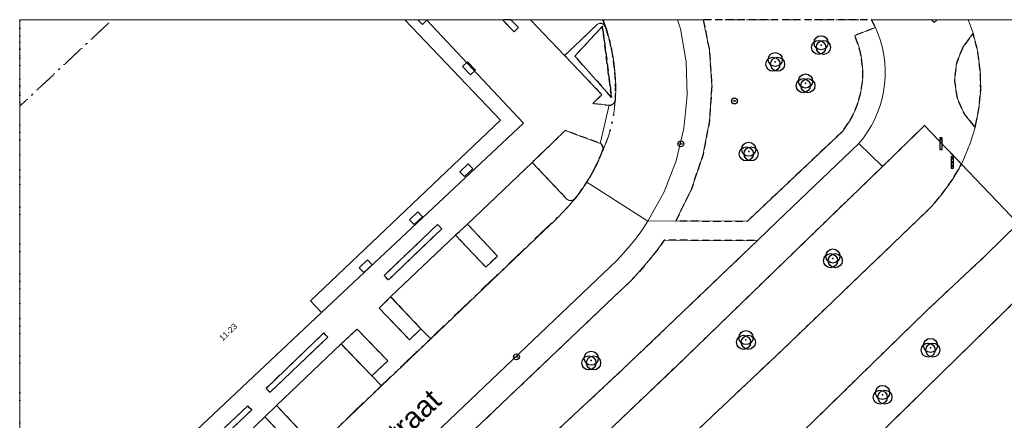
# Model space of a CAD drawing. Header units: millimetres. Extents: x 163952136 to 164152412, y 418752963 to 418954367.
# Tile 9 of 13: x 163952136 to 164036223, y 418920186 to 418954367. Entities that reach past the tile are written whole.
import ezdxf
from ezdxf.enums import TextEntityAlignment as Align

# ---------------------------------------------------------------- set-up
doc = ezdxf.new("R2010")
doc.units = ezdxf.units.MM
doc.header["$LTSCALE"] = 100
for name, pattern in [('DASHDOT', [25.4, 12.7, -6.35, 0, -6.35]), ('DIVIDE', [31.75, 12.7, -6.35, 0, -6.35, 0, -6.35]), ('HIDDEN', [9.525, 6.35, -3.175])]:
    doc.linetypes.add(name, pattern=pattern)
for name, color, linetype, lineweight in [('S--L9000_Perceel', 210, 'DIVIDE', 15), ('S--L9020_Pand', 2, 'Continuous', 0), ('S--L9041_Weg', 8, 'Continuous', 0), ('S--T$1--_ADERS_Straatnaam', 8, 'Continuous', 0), ('S--T$1--_ADRES_Huisnummer', 240, 'Continuous', 0), ('X--L$7--_Raster', 9, 'DASHDOT', 0)]:
    doc.layers.add(name, color=color, linetype=linetype, lineweight=lineweight)
for name, color, linetype in [('S--L9042_Begroeid', 8, 'HIDDEN'), ('S--L9042_BEPLANTING', 92, 'Continuous'), ('S--L9052_Put', 8, 'Continuous'), ('S--L9064_Paal', 14, 'Continuous')]:
    doc.layers.add(name, color=color, linetype=linetype)
doc.styles.get("Standard").update_dxf_attribs({"font": 'arial.ttf'})

# ---------------------------------------------------------------- blocks, each defined once
blk = doc.blocks.new('drukknoppaal')
blk.add_lwpolyline([(-100, -500), (100, -500), (100, 500), (-100, 500)], close=True)
blk.add_circle((0, 364), 63.6)
blk = doc.blocks.new('verkeersregelinstallatiepaal')
blk.add_lwpolyline([(-100, -500), (100, -500), (100, 500), (-100, 500)], close=True)
for centre in [(0, 314), (0, 0), (0, -314)]:
    blk.add_circle(centre, 75)
blk = doc.blocks.new('PUT')
at = {"flags": 128}
blk.add_lwpolyline([(-150, 0), (150, 0)], dxfattribs=at)
blk.add_circle((0, 0), 250)
blk.add_point((0, 0))
blk = doc.blocks.new('VEGETATIEOBJECT')
for centre in [(-200, -200), (0, 200), (200, -200)]:
    blk.add_circle(centre, 600)
blk.add_point((0, 0))

msp = doc.modelspace()

# ---------------------------------------------------------------- linework, layer by layer
at = {"layer": 'S--L9000_Perceel', "flags": 128}
for points in [[(163952136, 418954367), (163952136, 418946977), (163960027, 418954367), (163952136, 418954367)], [(163970579, 418911872), (163978276, 418918647), (163978845, 418919148), (163998395, 418937820), (163999086, 418938546), (163999727, 418939317), (164000315, 418940129), (164000848, 418940978), (164001323, 418941861), (164001738, 418942774), (164002090, 418943553), (164002387, 418944355), (164002628, 418945176), (164002812, 418946011), (164002937, 418946857), (164003002, 418947710), (164003009, 418948565), (164002981, 418949565), (164002892, 418950562), (164002743, 418951552), (164002534, 418952531), (164002266, 418953495), (164001966, 418954367), (163960027, 418954367), (163952136, 418946977), (163952136, 418954367), (163952136, 418954367), (163952136, 418899752), (163953936, 418901051), (163956544, 418902855), (163959188, 418904608), (163961866, 418906307), (163964577, 418907953), (163967321, 418909544), (163970579, 418911872)], [(164001966, 418954367), (164002266, 418953495), (164002534, 418952531), (164002743, 418951552), (164002892, 418950562), (164002981, 418949565), (164003009, 418948565), (164003002, 418947710), (164002937, 418946857), (164002812, 418946011), (164002628, 418945176), (164002387, 418944355), (164002090, 418943553), (164001738, 418942774), (164001323, 418941861), (164000848, 418940978), (164000315, 418940129), (163999727, 418939317), (163999086, 418938546), (163998395, 418937820), (163978845, 418919148), (163978276, 418918647), (163952136, 418893797), (163952136, 418954367), (164001966, 418954367)]]:
    msp.add_lwpolyline(points, dxfattribs=at)
at = {"layer": 'S--L9020_Pand', "flags": 128}
msp.add_lwpolyline([(163952136, 418954367), (163952136, 418905022), (163960709, 418913153), (163961413, 418913821), (163959245, 418916107), (163962148, 418918859), (163964299, 418916586), (163977923, 418929371), (163995155, 418945542), (163986873, 418954367), (163952136, 418954367)], dxfattribs=at)
at = {"layer": 'S--L9041_Weg', "flags": 128}
for points in [[(163967574, 418915191), (163973077, 418920476), (163974078, 418921442), (163979588, 418926697), (163980944, 418927975), (163983563, 418925251), (163982215, 418923980), (163983039, 418923116), (163987242, 418927126), (163986407, 418928002), (163985430, 418927056), (163982826, 418929750), (163983816, 418930721), (163989364, 418935971), (163990372, 418936932), (163995897, 418942194), (163998730, 418944915), (164001697, 418943815), (164002479, 418947074), (164001091, 418947222), (164001861, 418947970), (164000000, 418949921), (163998676, 418951309), (163995754, 418954367), (163985015, 418954367), (163993190, 418945801), (163976979, 418930377), (163977923, 418929371), (163964299, 418916586)], [(163986939, 418954367), (163986948, 418954358), (163986531, 418953955), (163986137, 418954367), (163986939, 418954367)], [(163994076, 418954367), (163994729, 418953690), (163994588, 418953548), (163994361, 418953321), (163993366, 418954367), (163994076, 418954367)], [(163995754, 418954367), (163998676, 418951309), (164000000, 418952573), (164001494, 418954000), (164001648, 418954049), (164001809, 418954046), (164001961, 418953991), (164002086, 418953889), (164002172, 418953752), (164001906, 418954367), (163995754, 418954367)], [(164001906, 418954367), (164002172, 418953752), (164002176, 418953742), (164002533, 418952531), (164002797, 418951295), (164002965, 418950044), (164003038, 418948783), (164003014, 418947520), (164002973, 418947373), (164002890, 418947244), (164002772, 418947146), (164002631, 418947088), (164002479, 418947074), (164001697, 418943815), (164001822, 418943733), (164001913, 418943615), (164001960, 418943474), (164001960, 418943325), (164001910, 418943184), (164001691, 418942626), (164001447, 418942077), (164001181, 418941539), (164000891, 418941014), (164000580, 418940501), (164005788, 418937170), (164007163, 418939666), (164008191, 418942325), (164008854, 418945097), (164009140, 418947933), (164009044, 418950782), (164008566, 418953593), (164008324, 418954367), (164001906, 418954367)], [(164008324, 418954367), (164008566, 418953593), (164009044, 418950782), (164009140, 418947933), (164008854, 418945097), (164008191, 418942325), (164007163, 418939666), (164005788, 418937170), (164008172, 418937193), (164009500, 418939907), (164010464, 418942770), (164011047, 418945735), (164011239, 418948750), (164011036, 418951764), (164010515, 418954367), (164008324, 418954367)], [(164023807, 418943812), (164025807, 418941829), (164029415, 418945337), (164032560, 418942040), (164032834, 418942651), (164033088, 418943270), (164033322, 418943897), (164033536, 418944532), (164033728, 418945173), (164032791, 418946328), (164032188, 418947687), (164031962, 418949157), (164032128, 418950635), (164032674, 418952018), (164033563, 418953210), (164033339, 418953831), (164033125, 418954367), (164030476, 418954367), (164030238, 418954125), (164029993, 418954367), (164024885, 418954367), (164025220, 418953716), (164025458, 418953142), (164025657, 418952554), (164025817, 418951953), (164025936, 418951343), (164026014, 418950727), (164026050, 418950107), (164026045, 418949485), (164025999, 418948866), (164025911, 418948251), (164025782, 418947643), (164025613, 418947045), (164025405, 418946460), (164025158, 418945890), (164024873, 418945338), (164024552, 418944806), (164024196, 418944296), (164023807, 418943812)], [(164029993, 418954367), (164030238, 418954125), (164030476, 418954367), (164029993, 418954367)], [(164033125, 418954367), (164033339, 418953831), (164033563, 418953210), (164033958, 418951630), (164034173, 418950017), (164034207, 418948389), (164034058, 418946767), (164033728, 418945173), (164033536, 418944532), (164033322, 418943897), (164033088, 418943270), (164032834, 418942651), (164032560, 418942040), (164037398, 418936975)], [(164048412, 418954367), (164033125, 418954367)], [(164002829, 418930664), (164004316, 418932079), (164004934, 418932734), (164005530, 418933410), (164006104, 418934106), (164006653, 418934820), (164007179, 418935552), (164015131, 418935514), (164016863, 418937185), (164023807, 418943812), (164024196, 418944296), (164024552, 418944806), (164024873, 418945338), (164025158, 418945890), (164025405, 418946460), (164025613, 418947045), (164025782, 418947643), (164025911, 418948251), (164025999, 418948866), (164026045, 418949485), (164026050, 418950107), (164026014, 418950727), (164025936, 418951343), (164025817, 418951953), (164025657, 418952554), (164025458, 418953142), (164025220, 418953716), (164023450, 418953021), (164023641, 418952550), (164023801, 418952068), (164023931, 418951577), (164024029, 418951079), (164024095, 418950575), (164024128, 418950068), (164024129, 418949560), (164024098, 418949053), (164024035, 418948550), (164023939, 418948051), (164023812, 418947559), (164023653, 418947076), (164023465, 418946605), (164023246, 418946146), (164022999, 418945703), (164022724, 418945276), (164022422, 418944867), (164014280, 418937187), (164008172, 418937193), (164005788, 418937170), (164005310, 418936457), (164004804, 418935765), (164004270, 418935093), (164003709, 418934444), (164003123, 418933817), (164001962, 418932713), (163983461, 418915114)], [(163990369, 418950768), (163991049, 418950061), (163990630, 418949660), (163989950, 418950367), (163990369, 418950768)], [(163992570, 418909756), (163990606, 418900934), (163993816, 418903914), (163995945, 418912977), (164000000, 418916983), (164008046, 418924641), (164025807, 418941829), (164023807, 418943812), (164016863, 418937185), (164015131, 418935514), (164003652, 418924535), (163995241, 418916727), (163952136, 418874972), (163952136, 418871067), (163963802, 418882093), (163992570, 418909756)], [(163999556, 418939096), (163999435, 418939006), (163999294, 418938955), (163999143, 418938946), (163998997, 418938980), (163998866, 418939055), (163995897, 418942194), (163990372, 418936932), (163992931, 418934204), (163991951, 418933242), (163989364, 418935971), (163983816, 418930721), (163986407, 418928002), (163987242, 418927126), (163996935, 418936372), (163997748, 418937147), (163998123, 418937525), (163998491, 418937908), (163998853, 418938298), (163999208, 418938694), (163999556, 418939096)], [(163990827, 418941650), (163990117, 418940975), (163989720, 418941395), (163990429, 418942072), (163990827, 418941650)], [(164000000, 418900690), (164029608, 418929554), (164034658, 418934286), (164037398, 418936975), (164032560, 418942040), (164032480, 418941890), (164032398, 418941741), (164032314, 418941593), (164032229, 418941446), (164032142, 418941300), (164031940, 418940971), (164031731, 418940646), (164031515, 418940326), (164031292, 418940010), (164031062, 418939700), (164030800, 418939363), (164030529, 418939033), (164030251, 418938709), (164029965, 418938392), (164029671, 418938082), (164017213, 418926149), (164008684, 418918088)], [(163983461, 418915114), (164001962, 418932713), (164003123, 418933817), (164003709, 418934444), (164004270, 418935093), (164004804, 418935765), (164005310, 418936457), (164005788, 418937170), (164000580, 418940501), (164000469, 418940330), (164000355, 418940160), (164000239, 418939992), (164000121, 418939826), (164000000, 418939661), (163999914, 418939546), (163999826, 418939432), (163999737, 418939319), (163999647, 418939207), (163999556, 418939096), (163999208, 418938694), (163998853, 418938298), (163998491, 418937908), (163998123, 418937525), (163997748, 418937147), (163996935, 418936372), (163987242, 418927126), (163983039, 418923116), (163978871, 418919141)], [(163986527, 418937557), (163985816, 418936880), (163985416, 418937300), (163986127, 418937977), (163986527, 418937557)], [(163988181, 418936525), (163983620, 418932160), (163983443, 418932353), (163983435, 418932361), (163983266, 418932544), (163987822, 418936900), (163988181, 418936525)], [(163972042, 418854674), (164000596, 418882134), (164001998, 418883375), (164014757, 418895997), (164032448, 418912950), (164045677, 418925684), (164045940, 418925928), (164046209, 418926166), (164046482, 418926398), (164046760, 418926625), (164047043, 418926846), (164040544, 418933682), (164009993, 418903777), (163996708, 418890689), (163991441, 418884323), (163985433, 418876103), (163979900, 418870875), (163976031, 418867146), (163970374, 418861804), (163956262, 418848273)], [(163982224, 418933458), (163981514, 418932788), (163981115, 418933209), (163981825, 418933879), (163982224, 418933458)], [(163952136, 418882446), (164002829, 418930664)], [(163978280, 418927445), (163978442, 418927268), (163973524, 418922582), (163973339, 418922756), (163973174, 418922912), (163978106, 418927635), (163978280, 418927445)], [(163983039, 418923116), (163982215, 418923980), (163979588, 418926697), (163974078, 418921442), (163976683, 418918670), (163975750, 418917652), (163973077, 418920476), (163967574, 418915191), (163970570, 418912152), (163969576, 418911167), (163969598, 418911137), (163969822, 418911299), (163970045, 418911461), (163970267, 418911625), (163970489, 418911789), (163970710, 418911954), (163978871, 418919141), (163983039, 418923116)], [(163971804, 418921228), (163971949, 418921074), (163966944, 418916327), (163966614, 418916684), (163971621, 418921422), (163971804, 418921228)]]:
    msp.add_lwpolyline(points, dxfattribs=at)
at = {"layer": 'S--L9042_Begroeid', "flags": 128}
for points in [[(163993366, 418954367), (163994361, 418953321), (163994588, 418953548), (163994729, 418953690), (163994076, 418954367), (163993366, 418954367)], [(164010515, 418954367), (164011036, 418951764), (164011239, 418948750), (164011047, 418945735), (164010464, 418942770), (164009500, 418939907), (164008172, 418937193), (164014280, 418937187), (164022422, 418944867), (164022724, 418945276), (164022999, 418945703), (164023246, 418946146), (164023465, 418946605), (164023653, 418947076), (164023812, 418947559), (164023939, 418948051), (164024035, 418948550), (164024098, 418949053), (164024129, 418949560), (164024128, 418950068), (164024095, 418950575), (164024029, 418951079), (164023931, 418951577), (164023801, 418952068), (164023641, 418952550), (164023450, 418953021), (164025220, 418953716), (164024885, 418954367), (164010515, 418954367)], [(164002176, 418953742), (164002172, 418953752), (164002086, 418953889), (164001961, 418953991), (164001809, 418954046), (164001648, 418954049), (164001494, 418954000), (164000000, 418952573), (163998676, 418951309), (164000000, 418949921), (164001861, 418947970), (164001091, 418947222), (164002479, 418947074), (164002631, 418947088), (164002772, 418947146), (164002890, 418947244), (164002973, 418947373), (164003014, 418947520), (164003038, 418948783), (164002965, 418950044), (164002797, 418951295), (164002533, 418952531), (164002176, 418953742)], [(163999541, 418951265), (164002677, 418947736), (164001904, 418953803), (163999541, 418951265)], [(163999541, 418951265), (164001904, 418953803), (164002677, 418947736), (163999541, 418951265)], [(164034173, 418950017), (164033958, 418951630), (164033563, 418953210), (164032674, 418952018), (164032128, 418950635), (164031962, 418949157), (164032188, 418947687), (164032791, 418946328), (164033728, 418945173), (164034058, 418946767), (164034207, 418948389), (164034173, 418950017)], [(164017213, 418926149), (164029671, 418938082), (164029965, 418938392), (164030251, 418938709), (164030529, 418939033), (164030800, 418939363), (164031062, 418939700), (164031292, 418940010), (164031515, 418940326), (164031731, 418940646), (164031940, 418940971), (164032142, 418941300), (164032229, 418941446), (164032314, 418941593), (164032398, 418941741), (164032480, 418941890), (164032560, 418942040), (164029415, 418945337), (164025807, 418941829), (164008046, 418924641), (164000000, 418916983), (163995945, 418912977), (163993816, 418903914), (163993406, 418902169), (163993458, 418902048), (163993553, 418901956), (163993677, 418901910), (163993808, 418901915), (163993928, 418901971), (163996695, 418906341), (163997331, 418907263), (163995597, 418909032), (164000000, 418913420), (164001745, 418915159), (164002569, 418915725), (164008441, 418917931), (164008684, 418918088), (164017213, 418926149)], [(164001910, 418943184), (164001960, 418943325), (164001960, 418943474), (164001913, 418943615), (164001822, 418943733), (164001697, 418943815), (163998730, 418944915), (163995897, 418942194), (163998866, 418939055), (163998997, 418938980), (163999143, 418938946), (163999294, 418938955), (163999435, 418939006), (163999556, 418939096), (163999647, 418939207), (163999737, 418939319), (163999826, 418939432), (163999914, 418939546), (164000000, 418939661), (164000121, 418939826), (164000239, 418939992), (164000355, 418940160), (164000469, 418940330), (164000580, 418940501), (164000891, 418941014), (164001181, 418941539), (164001447, 418942077), (164001691, 418942626), (164001910, 418943184)], [(164009993, 418903777), (164040544, 418933682), (164037398, 418936975), (164034658, 418934286), (164029608, 418929554), (164000000, 418900690), (163986275, 418887514), (163961092, 418863119), (163957427, 418859670), (163957258, 418859412), (163957173, 418859115), (163957180, 418858806), (163957277, 418858513), (163957456, 418858262), (163958187, 418857554), (163959474, 418856805), (163960909, 418856406), (163962397, 418856382), (163963844, 418856735), (163965154, 418857442), (163966370, 418858616), (163970016, 418862136), (163970374, 418861804), (163976031, 418867146), (163979900, 418870875), (163985433, 418876103), (163991441, 418884323), (163996708, 418890689), (164009993, 418903777)], [(163988181, 418936525), (163987822, 418936900), (163983266, 418932544), (163983435, 418932361), (163983443, 418932353), (163983620, 418932160), (163988181, 418936525)], [(163990372, 418936932), (163989364, 418935971), (163991951, 418933242), (163992931, 418934204), (163990372, 418936932)], [(163995241, 418916727), (164003652, 418924535), (164015131, 418935514), (164007179, 418935552), (164006653, 418934820), (164006104, 418934106), (164005530, 418933410), (164004934, 418932734), (164004316, 418932079), (164002829, 418930664), (163952136, 418882446), (163952136, 418874972), (163995241, 418916727)], [(163983816, 418930721), (163982826, 418929750), (163985430, 418927056), (163986407, 418928002), (163983816, 418930721)], [(163978442, 418927268), (163978280, 418927445), (163978106, 418927635), (163973174, 418922912), (163973339, 418922756), (163973524, 418922582), (163978442, 418927268)], [(163979588, 418926697), (163982215, 418923980), (163983563, 418925251), (163980944, 418927975), (163979588, 418926697)], [(163971949, 418921074), (163971804, 418921228), (163971621, 418921422), (163966614, 418916684), (163966944, 418916327), (163971949, 418921074)], [(163974078, 418921442), (163973077, 418920476), (163975750, 418917652), (163976683, 418918670), (163974078, 418921442)]]:
    msp.add_lwpolyline(points, dxfattribs=at)
at = {"layer": 'X--L$7--_Raster', "flags": 128}
msp.add_lwpolyline([(163952136, 418754367), (164152136, 418754367), (164152136, 418954367), (163952136, 418954367), (163952136, 418754367)], dxfattribs=at)

# ---------------------------------------------------------------- block references
at = {"layer": 'S--L9042_BEPLANTING'}
for p in [(164020571, 418952204), (164020571, 418952204), (164016657, 418950770), (164016657, 418950770), (164019248, 418948939), (164019248, 418948939), (164014393, 418943115), (164014393, 418943115), (164021583, 418934005), (164021583, 418934005), (164014161, 418927039), (164014161, 418927039), (164029919, 418926378), (164029919, 418926378), (164000949, 418925280), (164025826, 418922359), (164025826, 418922359)]:
    msp.add_blockref('VEGETATIEOBJECT', p, dxfattribs=at)
at = {"layer": 'S--L9052_Put'}
for p in [(164013177, 418947431), (164008602, 418943773), (163994557, 418925608)]:
    msp.add_blockref('PUT', p, dxfattribs=at)
at = {"layer": 'S--L9064_Paal'}
for name, p in [('drukknoppaal', (164030829, 418943782)), ('verkeersregelinstallatiepaal', (164031780, 418942206))]:
    msp.add_blockref(name, p, dxfattribs=at)

# ---------------------------------------------------------------- texts
at = {"layer": 'S--T$1--_ADERS_Straatnaam'}
msp.add_text('Obrechtstraat', height=1800, rotation=43.5, dxfattribs=at).set_placement((163982751, 418916446), align=Align.CENTER)
at = {"layer": 'S--T$1--_ADRES_Huisnummer'}
msp.add_text('11-23', height=500, rotation=43.2, dxfattribs=at).set_placement((163969464, 418926919))

doc.saveas('drawing.dxf')
